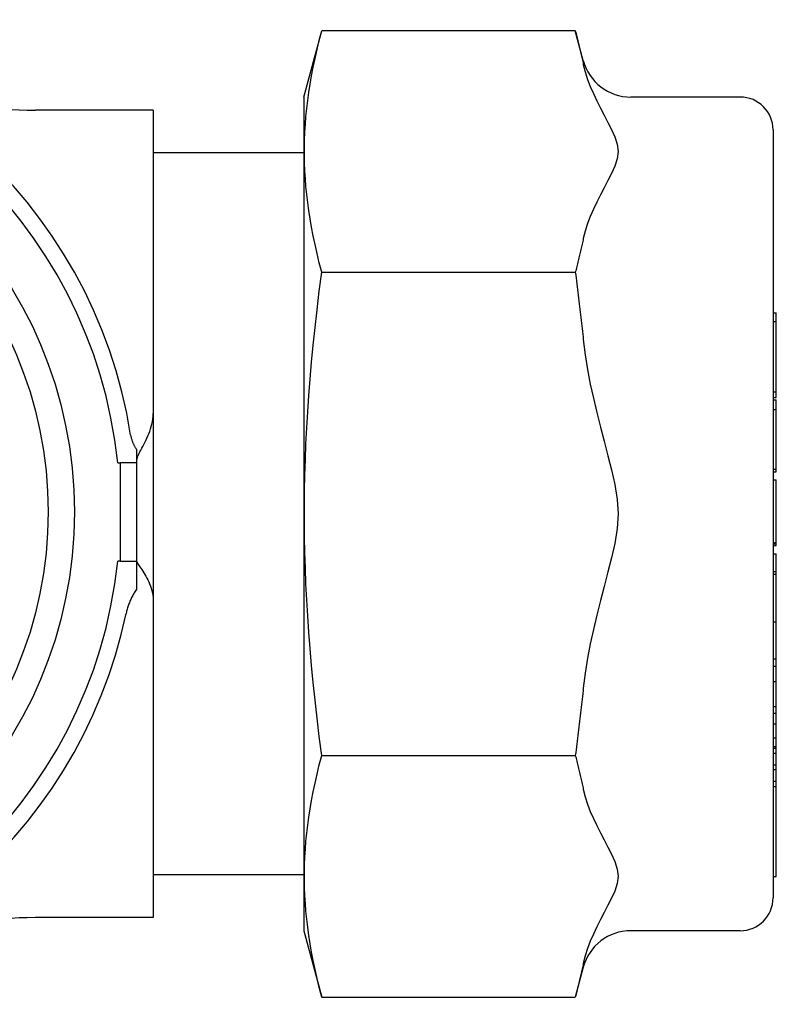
# Model space of a CAD drawing. Header units: millimetres. Extents: x 71 to 3793, y 26 to 321.
# Tile 11 of 11: x 345 to 368, y 291 to 321. Entities that reach past the tile are written whole.
import ezdxf

# ---------------------------------------------------------------- set-up
doc = ezdxf.new("R2010")
doc.units = ezdxf.units.MM
doc.layers.add('DETAIL', color=2, linetype='Continuous')

msp = doc.modelspace()

# ---------------------------------------------------------------- linework, layer by layer
at = {"layer": 'DETAIL'}
for p, q in [((353.733, 318.445), (354.275, 320.468)), ((362.004, 320.468), (354.275, 320.468)), ((362.248, 319.557), (362.004, 320.468)), ((353.733, 318.445), (353.733, 293.045)), ((367.033, 318.445), (363.697, 318.445)), ((349.133, 318.045), (345.548, 318.045)), ((349.133, 318.045), (349.133, 308.805)), ((368.033, 317.445), (368.033, 294.045)), ((353.733, 316.745), (349.133, 316.745)), ((354.275, 313.106), (362.004, 313.106)), ((368.033, 311.87), (368.133, 311.87)), ((368.133, 311.607), (368.133, 311.87)), ((368.033, 311.607), (368.133, 311.607)), ((368.133, 309.46), (368.133, 311.607)), ((368.033, 309.46), (368.133, 309.46)), ((368.133, 309.293), (368.133, 309.46)), ((368.033, 309.293), (368.133, 309.293)), ((368.033, 309.221), (368.133, 309.221)), ((368.133, 308.929), (368.133, 309.221)), ((349.133, 308.805), (349.133, 303.123)), ((368.033, 308.929), (368.133, 308.929)), ((368.133, 307.109), (368.133, 308.929)), ((348.633, 307.303), (348.633, 307.707)), ((348.055, 307.303), (348.133, 307.303)), ((348.133, 307.303), (348.133, 304.303)), ((348.633, 307.303), (348.133, 307.303)), ((348.633, 304.303), (348.633, 307.303)), ((368.033, 307.109), (368.133, 307.109)), ((368.033, 307.022), (368.133, 307.022)), ((368.133, 307.022), (368.133, 307.109)), ((368.033, 306.78), (368.133, 306.78)), ((368.133, 305.852), (368.133, 306.78)), ((368.133, 304.87), (368.133, 305.852)), ((368.033, 304.87), (368.133, 304.87)), ((368.033, 304.828), (368.133, 304.828)), ((368.133, 304.828), (368.133, 304.87)), ((368.133, 304.782), (368.133, 304.828)), ((368.033, 304.782), (368.133, 304.782)), ((368.033, 304.533), (368.133, 304.533)), ((368.133, 304.498), (368.133, 304.533)), ((348.133, 304.303), (348.055, 304.303)), ((348.133, 304.303), (348.633, 304.303)), ((348.633, 303.454), (348.633, 304.303)), ((368.133, 303.988), (368.133, 304.498)), ((368.033, 303.988), (368.133, 303.988)), ((368.033, 303.905), (368.133, 303.905)), ((368.133, 303.905), (368.133, 303.988)), ((368.133, 302.456), (368.133, 303.905)), ((349.133, 303.123), (349.133, 293.445)), ((368.033, 302.456), (368.133, 302.456)), ((368.133, 301.325), (368.133, 302.456)), ((368.033, 301.325), (368.133, 301.325)), ((368.133, 301.109), (368.133, 301.325)), ((368.033, 301.109), (368.133, 301.109)), ((368.133, 300.635), (368.133, 301.109)), ((368.033, 300.635), (368.133, 300.635)), ((368.133, 299.873), (368.133, 300.635)), ((368.033, 299.873), (368.133, 299.873)), ((368.133, 299.673), (368.133, 299.873)), ((368.033, 299.673), (368.133, 299.673)), ((368.133, 299.352), (368.133, 299.673)), ((368.033, 299.352), (368.133, 299.352)), ((368.133, 298.924), (368.133, 299.352)), ((368.033, 298.924), (368.133, 298.924)), ((368.133, 298.66), (368.133, 298.924)), ((368.033, 298.66), (368.133, 298.66)), ((368.033, 298.606), (368.133, 298.606)), ((368.133, 298.606), (368.133, 298.66)), ((368.133, 298.451), (368.133, 298.606)), ((354.275, 298.384), (362.004, 298.384)), ((368.033, 298.451), (368.133, 298.451)), ((368.133, 298.098), (368.133, 298.451)), ((368.033, 298.098), (368.133, 298.098)), ((368.033, 297.954), (368.133, 297.954)), ((368.133, 297.954), (368.133, 298.098)), ((368.133, 297.598), (368.133, 297.954)), ((368.033, 297.598), (368.133, 297.598)), ((368.033, 297.443), (368.133, 297.443)), ((368.133, 297.443), (368.133, 297.598)), ((368.133, 294.701), (368.133, 297.443)), ((353.733, 294.745), (349.133, 294.745)), ((368.033, 294.701), (368.133, 294.701)), ((349.133, 293.445), (345.548, 293.445)), ((353.733, 293.045), (354.275, 291.023)), ((367.033, 293.045), (363.697, 293.045)), ((362.248, 291.933), (362.004, 291.023)), ((354.275, 291.023), (362.004, 291.023))]:
    msp.add_line(p, q, dxfattribs=at)
at = {"layer": 'DETAIL', "flags": 128}
for points in [[(354.275, 313.106), (354.2, 313.395), (354.131, 313.676), (354.069, 313.949), (354.014, 314.216), (353.963, 314.478), (353.919, 314.734), (353.88, 314.985), (353.846, 315.233), (353.818, 315.478), (353.794, 315.719), (353.775, 315.959), (353.761, 316.197), (353.751, 316.433), (353.747, 316.669), (353.747, 316.905), (353.751, 317.141), (353.761, 317.377), (353.775, 317.615), (353.794, 317.855), (353.818, 318.096), (353.846, 318.341), (353.88, 318.589), (353.919, 318.84), (353.963, 319.097), (354.014, 319.358), (354.069, 319.625), (354.131, 319.898), (354.2, 320.179), (354.275, 320.468)], [(362.004, 320.468), (362.016, 320.424), (362.028, 320.38), (362.039, 320.336), (362.051, 320.292), (362.062, 320.248), (362.073, 320.205), (362.084, 320.162), (362.094, 320.118), (362.105, 320.075), (362.116, 320.032), (362.126, 319.99), (362.136, 319.947), (362.146, 319.904), (362.156, 319.862), (362.166, 319.819), (362.176, 319.777), (362.185, 319.735), (362.195, 319.693), (362.204, 319.651), (362.213, 319.609), (362.222, 319.567), (362.231, 319.525), (362.24, 319.484), (362.248, 319.442)], [(362.248, 319.442), (362.305, 319.212), (362.378, 318.984), (362.462, 318.764), (362.555, 318.549), (362.658, 318.331), (362.77, 318.108), (362.882, 317.894), (363, 317.67), (363.109, 317.456), (363.208, 317.236), (363.283, 317.008), (363.313, 316.787), (363.283, 316.567), (363.208, 316.339), (363.109, 316.118), (363, 315.904), (362.882, 315.681), (362.77, 315.466), (362.658, 315.243), (362.555, 315.025), (362.462, 314.81), (362.378, 314.59), (362.305, 314.362), (362.248, 314.132)], [(362.248, 314.132), (362.24, 314.09), (362.231, 314.049), (362.222, 314.007), (362.213, 313.965), (362.204, 313.923), (362.195, 313.881), (362.185, 313.839), (362.176, 313.797), (362.166, 313.755), (362.156, 313.712), (362.146, 313.67), (362.136, 313.627), (362.126, 313.585), (362.116, 313.542), (362.105, 313.499), (362.094, 313.456), (362.084, 313.412), (362.073, 313.369), (362.062, 313.326), (362.051, 313.282), (362.039, 313.238), (362.028, 313.195), (362.016, 313.151), (362.004, 313.106)], [(354.275, 298.384), (354.2, 298.962), (354.131, 299.523), (354.069, 300.07), (354.014, 300.604), (353.963, 301.126), (353.919, 301.639), (353.88, 302.142), (353.846, 302.637), (353.818, 303.126), (353.794, 303.61), (353.775, 304.089), (353.761, 304.565), (353.751, 305.038), (353.747, 305.51), (353.747, 305.981), (353.751, 306.453), (353.761, 306.926), (353.775, 307.401), (353.794, 307.88), (353.818, 308.364), (353.846, 308.853), (353.88, 309.349), (353.919, 309.852), (353.963, 310.364), (354.014, 310.887), (354.069, 311.421), (354.131, 311.967), (354.2, 312.529), (354.275, 313.106)], [(362.004, 313.106), (362.016, 313.018), (362.028, 312.93), (362.039, 312.843), (362.051, 312.755), (362.062, 312.668), (362.073, 312.581), (362.084, 312.494), (362.094, 312.408), (362.105, 312.322), (362.116, 312.236), (362.126, 312.15), (362.136, 312.065), (362.146, 311.98), (362.156, 311.895), (362.166, 311.81), (362.176, 311.725), (362.185, 311.641), (362.195, 311.557), (362.204, 311.473), (362.213, 311.389), (362.222, 311.305), (362.231, 311.222), (362.24, 311.139), (362.248, 311.056)], [(362.248, 311.056), (362.305, 310.595), (362.378, 310.14), (362.462, 309.699), (362.555, 309.27), (362.658, 308.833), (362.77, 308.386), (362.882, 307.958), (363, 307.512), (363.109, 307.084), (363.208, 306.642), (363.283, 306.186), (363.313, 305.745), (363.283, 305.304), (363.208, 304.848), (363.109, 304.407), (363, 303.979), (362.882, 303.532), (362.77, 303.104), (362.658, 302.658), (362.555, 302.22), (362.462, 301.791), (362.378, 301.351), (362.305, 300.895), (362.248, 300.435)], [(348.633, 307.375), (348.635, 307.401), (348.642, 307.432), (348.653, 307.466), (348.668, 307.504), (348.686, 307.546), (348.708, 307.591), (348.732, 307.639), (348.759, 307.69), (348.787, 307.744), (348.817, 307.801), (348.848, 307.86), (348.88, 307.922), (348.911, 307.986), (348.943, 308.051), (348.973, 308.119), (349.002, 308.188), (349.029, 308.259), (349.054, 308.332), (349.077, 308.406), (349.096, 308.482), (349.111, 308.56), (349.123, 308.64), (349.13, 308.722), (349.133, 308.805)], [(348.448, 308.147), (348.452, 308.127), (348.456, 308.107), (348.46, 308.087), (348.464, 308.067), (348.469, 308.048), (348.475, 308.028), (348.481, 308.008), (348.487, 307.989), (348.493, 307.97), (348.5, 307.951), (348.508, 307.932), (348.515, 307.913), (348.524, 307.894), (348.532, 307.876), (348.541, 307.858), (348.55, 307.84), (348.559, 307.822), (348.569, 307.805), (348.579, 307.788), (348.589, 307.771), (348.6, 307.755), (348.61, 307.739), (348.621, 307.723), (348.633, 307.707)], [(348.633, 304.296), (348.635, 304.285), (348.642, 304.27), (348.653, 304.25), (348.667, 304.226), (348.686, 304.197), (348.707, 304.165), (348.731, 304.128), (348.758, 304.089), (348.786, 304.046), (348.816, 304), (348.847, 303.951), (348.878, 303.9), (348.909, 303.847), (348.94, 303.791), (348.971, 303.733), (349, 303.673), (349.027, 303.611), (349.053, 303.547), (349.075, 303.481), (349.095, 303.413), (349.111, 303.343), (349.123, 303.272), (349.13, 303.198), (349.133, 303.123)], [(348.633, 303.454), (348.614, 303.427), (348.596, 303.399), (348.578, 303.371), (348.56, 303.343), (348.543, 303.315), (348.527, 303.286), (348.51, 303.256), (348.495, 303.226), (348.479, 303.196), (348.464, 303.165), (348.45, 303.135), (348.436, 303.103), (348.423, 303.072), (348.41, 303.04), (348.398, 303.009), (348.386, 302.976), (348.374, 302.944), (348.364, 302.912), (348.354, 302.879), (348.344, 302.846), (348.335, 302.814), (348.326, 302.781), (348.319, 302.748), (348.311, 302.715)], [(362.248, 300.435), (362.24, 300.352), (362.231, 300.268), (362.222, 300.185), (362.213, 300.101), (362.204, 300.018), (362.195, 299.934), (362.185, 299.85), (362.176, 299.765), (362.166, 299.681), (362.156, 299.596), (362.146, 299.511), (362.136, 299.426), (362.126, 299.34), (362.116, 299.255), (362.105, 299.169), (362.094, 299.082), (362.084, 298.996), (362.073, 298.909), (362.062, 298.823), (362.051, 298.735), (362.039, 298.648), (362.028, 298.56), (362.016, 298.472), (362.004, 298.384)], [(354.275, 291.023), (354.2, 291.312), (354.131, 291.592), (354.069, 291.866), (354.014, 292.133), (353.963, 292.394), (353.919, 292.65), (353.88, 292.902), (353.846, 293.15), (353.818, 293.394), (353.794, 293.636), (353.775, 293.875), (353.761, 294.113), (353.751, 294.35), (353.747, 294.586), (353.747, 294.821), (353.751, 295.057), (353.761, 295.294), (353.775, 295.531), (353.794, 295.771), (353.818, 296.013), (353.846, 296.257), (353.88, 296.505), (353.919, 296.757), (353.963, 297.013), (354.014, 297.274), (354.069, 297.541), (354.131, 297.815), (354.2, 298.095), (354.275, 298.384)], [(362.004, 298.384), (362.016, 298.34), (362.028, 298.296), (362.039, 298.252), (362.051, 298.208), (362.062, 298.165), (362.073, 298.121), (362.084, 298.078), (362.094, 298.035), (362.105, 297.992), (362.116, 297.949), (362.126, 297.906), (362.136, 297.863), (362.146, 297.821), (362.156, 297.778), (362.166, 297.736), (362.176, 297.693), (362.185, 297.651), (362.195, 297.609), (362.204, 297.567), (362.213, 297.525), (362.222, 297.483), (362.231, 297.442), (362.24, 297.4), (362.248, 297.359)], [(362.248, 297.359), (362.305, 297.128), (362.378, 296.901), (362.462, 296.68), (362.555, 296.466), (362.658, 296.247), (362.77, 296.024), (362.882, 295.81), (363, 295.587), (363.109, 295.373), (363.208, 295.152), (363.283, 294.924), (363.313, 294.703), (363.283, 294.483), (363.208, 294.255), (363.109, 294.034), (363, 293.82), (362.882, 293.597), (362.77, 293.383), (362.658, 293.16), (362.555, 292.941), (362.462, 292.726), (362.378, 292.506), (362.305, 292.278), (362.248, 292.048)], [(362.248, 292.048), (362.24, 292.007), (362.231, 291.965), (362.222, 291.923), (362.213, 291.882), (362.204, 291.84), (362.195, 291.798), (362.185, 291.756), (362.176, 291.713), (362.166, 291.671), (362.156, 291.629), (362.146, 291.586), (362.136, 291.544), (362.126, 291.501), (362.116, 291.458), (362.105, 291.415), (362.094, 291.372), (362.084, 291.329), (362.073, 291.286), (362.062, 291.242), (362.051, 291.198), (362.039, 291.155), (362.028, 291.111), (362.016, 291.067), (362.004, 291.023)]]:
    msp.add_lwpolyline(points, dxfattribs=at)
at = {"layer": 'DETAIL'}
for radius in [13.1, 12.3]:
    msp.add_circle((333.633, 305.803), radius, dxfattribs=at)
for centre, radius, start, end in [((333.633, 305.803), 15, 8.9893, 168.1188), ((333.633, 305.803), 14.5, 5.9378, 174.0622), ((363.697, 319.945), 1.5, 195, 270), ((345.548, 329.045), 11, 249.1569, 270), ((367.033, 317.445), 1, 0, 90), ((333.633, 305.803), 14.5, 185.9378, 354.0622), ((333.633, 305.803), 15, 191.8812, 348.1188), ((367.033, 294.045), 1, 270, 0), ((345.548, 282.445), 11, 90, 110.8431), ((363.697, 291.545), 1.5, 90, 165)]:
    msp.add_arc(centre, radius, start, end, dxfattribs=at)

doc.saveas('drawing.dxf')
